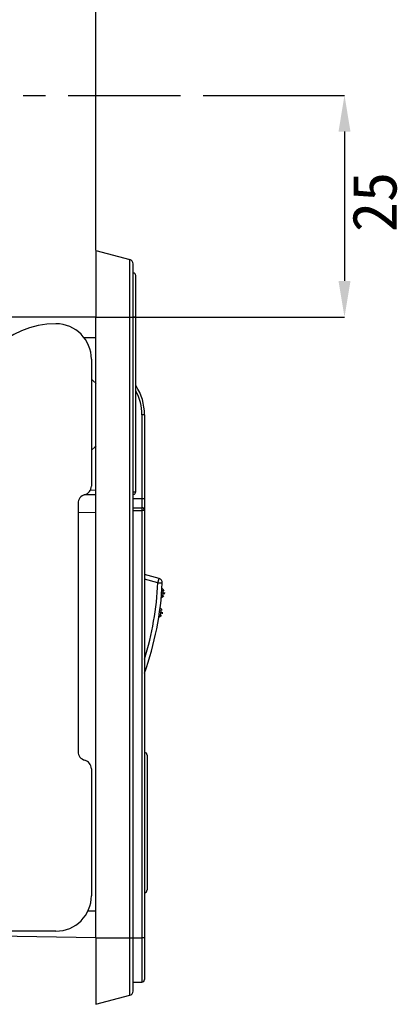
# Model space of a CAD drawing. Header units: millimetres. Extents: x 1140 to 1683, y 113 to 497.
# Tile 6 of 11: x 1394 to 1437, y 278 to 389. Entities that reach past the tile are written whole.
import ezdxf

# ---------------------------------------------------------------- set-up
doc = ezdxf.new("R2010")
doc.units = ezdxf.units.MM
doc.header["$PDSIZE"] = -1
doc.linetypes.add('CENTERX2', pattern=[20.32, 12.7, -2.54, 2.54, -2.54])
doc.layers.add('1轮廓实线层', color=7, linetype='Continuous')
doc.layers.add('3中心线层', color=1, linetype='CENTERX2')
doc.layers.add('尺寸线层', color=3, linetype='Continuous', lineweight=18)
doc.styles.add('SLDTEXTSTYLE0', font='txt', dxfattribs={"width": 0.7})
doc.dimstyles.new('SLDDIMSTYLE0', dxfattribs={"dimtxt": 3.5, "dimasz": 4.08, "dimexe": 0, "dimexo": 0.0625, "dimgap": 0.875, "dimtad": 2, "dimlfac": 2, "dimrnd": 1e-09, "dimzin": 12, "dimdsep": 46, "dimtxsty": 'SLDTEXTSTYLE0', "dimsah": 1, "dimcen": 0.09, "dimadec": 0, "dimazin": 3, "dimtfac": 1, "dimtmove": 0, "dimatfit": 0, "dimfxl": 1, "dimfrac": 2, "dimtolj": 1, "dimtzin": 12, "dimarcsym": 0})

# ---------------------------------------------------------------- blocks, each defined once
blk = doc.blocks.new('_D_4')
at = {"layer": 'Defpoints', "color": 0, "transparency": 16777216}
for p in [(1415.76, 380.75), (1403.96, 355.75), (1430.54, 355.75)]:
    blk.add_point(p, dxfattribs=at)
at = {"layer": '尺寸线层', "color": 0, "lineweight": -2, "transparency": 16777216}
for p, q in [((1415.83, 380.75), (1430.54, 380.75)), ((1430.54, 376.67), (1430.54, 359.83)), ((1404.02, 355.75), (1430.54, 355.75))]:
    blk.add_line(p, q, dxfattribs=at)
at = {"layer": '尺寸线层', "color": 0, "transparency": 16777216}
for points in [[(1429.86, 376.67), (1431.22, 376.67), (1430.54, 380.75)], [(1429.86, 359.83), (1431.22, 359.83), (1430.54, 355.75)]]:
    blk.add_solid(points, dxfattribs=at)
at = {"layer": '尺寸线层', "color": 0, "transparency": 16777216, "insert": (1431.42, 368.74), "char_height": 3.5, "attachment_point": 2, "rotation": 90}
blk.add_mtext('\\A1;{\\fSimSun|b1|i0|c134|p2;\\H1.42857x;25}', dxfattribs=at)
blk = doc.blocks.new('_D_5')
at = {"layer": 'Defpoints', "color": 0, "transparency": 16777216}
for p in [(1402.45, 411.79), (1363.96, 380.75), (1402.45, 363.25)]:
    blk.add_point(p, dxfattribs=at)
at = {"layer": '尺寸线层', "color": 0, "lineweight": -2, "transparency": 16777216}
for p, q in [((1363.96, 380.81), (1363.96, 411.79)), ((1368.04, 411.79), (1398.37, 411.79)), ((1402.45, 363.31), (1402.45, 411.79))]:
    blk.add_line(p, q, dxfattribs=at)
at = {"layer": '尺寸线层', "color": 0, "transparency": 16777216}
for points in [[(1368.04, 412.47), (1368.04, 411.11), (1363.96, 411.79)], [(1398.37, 412.47), (1398.37, 411.11), (1402.45, 411.79)]]:
    blk.add_solid(points, dxfattribs=at)
at = {"layer": '尺寸线层', "color": 0, "transparency": 16777216, "insert": (1384.64, 417.67), "char_height": 3.5, "attachment_point": 2}
blk.add_mtext('\\A1;{\\fSimSun|b1|i0|c134|p2;\\H1.42857x;38.5}', dxfattribs=at)

msp = doc.modelspace()

# ---------------------------------------------------------------- linework, layer by layer
at = {"layer": '1轮廓实线层'}
for p, q in [((1402.453, 363.249), (1406.284, 362.232)), ((1406.284, 355.749), (1406.284, 362.232)), ((1406.655, 355.749), (1406.655, 361.749)), ((1402.453, 355.749), (1387.955, 355.749)), ((1402.453, 355.749), (1406.284, 355.749)), ((1402.455, 285.749), (1402.455, 355.749)), ((1406.284, 285.749), (1406.284, 355.749)), ((1406.284, 355.749), (1406.655, 355.749)), ((1406.655, 285.749), (1406.655, 355.749)), ((1406.955, 336.049), (1406.955, 355.749)), ((1401.113, 353.449), (1402.455, 353.449)), ((1401.955, 350.999), (1401.955, 336.685)), ((1407.655, 344.749), (1407.655, 335.249)), ((1407.955, 344.749), (1407.655, 344.749)), ((1407.955, 344.749), (1407.955, 335.249)), ((1402.455, 335.723), (1401.152, 335.7)), ((1402.455, 336.223), (1401.831, 336.212)), ((1400.455, 334.749), (1400.455, 306.749)), ((1407.655, 335.249), (1406.655, 335.249)), ((1407.655, 335.249), (1407.655, 334.249)), ((1407.955, 335.249), (1407.655, 335.249)), ((1407.955, 335.249), (1407.955, 333.949)), ((1402.455, 333.723), (1400.455, 333.688)), ((1406.655, 334.249), (1407.655, 334.249)), ((1406.655, 333.949), (1407.655, 333.949)), ((1407.655, 334.249), (1407.655, 333.949)), ((1407.655, 333.949), (1407.655, 285.749)), ((1407.955, 333.949), (1407.655, 333.949)), ((1407.955, 333.949), (1407.955, 285.749)), ((1409.593, 326.275), (1407.955, 326.714)), ((1409.464, 325.792), (1407.955, 326.196)), ((1409.464, 325.792), (1409.593, 326.275)), ((1409.464, 325.792), (1409.963, 325.769)), ((1409.949, 322.424), (1409.944, 322.393)), ((1408.255, 306.349), (1408.255, 291.149)), ((1401.955, 304.812), (1401.955, 290.499)), ((1401.515, 288.791), (1402.455, 288.775)), ((1379.903, 286.169), (1402.466, 285.775)), ((1397.955, 286.499), (1388.955, 286.499)), ((1402.453, 285.749), (1406.284, 285.749)), ((1406.284, 279.266), (1406.284, 285.749)), ((1406.284, 285.749), (1406.655, 285.749)), ((1406.655, 279.749), (1406.655, 285.749)), ((1406.655, 285.749), (1407.655, 285.749)), ((1407.955, 285.749), (1407.655, 285.749)), ((1407.655, 285.749), (1407.655, 280.749)), ((1407.955, 285.749), (1407.955, 281.049)), ((1406.655, 280.749), (1407.655, 280.749)), ((1402.453, 278.248), (1406.284, 279.266))]:
    msp.add_line(p, q, dxfattribs=at)
at = {"layer": '1轮廓实线层', "flags": 128}
for points in [[(1401.955, 348.749), (1402.122, 348.618), (1402.493, 348.282)], [(1402.491, 341.214), (1402.384, 341.11), (1401.955, 340.749)]]:
    msp.add_lwpolyline(points, dxfattribs=at)
at = {"layer": '1轮廓实线层'}
for centre, radius, start, end in [((1406.155, 361.749), 0.5, 0, 75.12643), ((1397.955, 344.999), 10, 90, 180), ((1397.955, 350.999), 4, 0, 90), ((1401.955, 344.749), 6, 0, 32.86531), ((1401.955, 344.749), 5.7, 0, 28.25536), ((1400.955, 336.685), 1, 284.47751, 0), ((1401.455, 334.749), 1, 104.47751, 180), ((1407.655, 333.949), 0.3, 0, 90), ((1375.001, 327.4), 34.5, 342.78254, 357.32835), ((1375.001, 327.4), 35, 340.31226, 357.32835), ((1409.464, 325.792), 0.5, 357.32835, 75), ((1405.137, 263.563), 61.245, 85.42788, 85.54817), ((1401.108, 262.093), 60.944, 81.82474, 81.94561), ((1401.455, 306.749), 1, 180, 255.52249), ((1407.955, 306.349), 0.3, 0, 90), ((1400.955, 304.812), 1, 0, 75.52249), ((1407.955, 291.149), 0.3, 270, 0), ((1397.955, 290.499), 4, 270, 0), ((1407.655, 281.049), 0.3, 270, 0), ((1406.155, 279.749), 0.5, 284.87357, 0)]:
    msp.add_arc(centre, radius, start, end, dxfattribs=at)
for points in [[(1402.453, 363.249), (1402.453, 363.222), (1402.453, 363.166), (1402.453, 362.72), (1402.453, 362.026), (1402.453, 361.086), (1402.453, 359.943), (1402.453, 358.638), (1402.453, 357.222), (1402.453, 356.24), (1402.453, 355.749)], [(1406.955, 360.449), (1406.951, 360.488), (1406.942, 360.567), (1406.872, 360.666), (1406.773, 360.735), (1406.695, 360.744), (1406.655, 360.749)], [(1406.955, 355.749), (1406.955, 356.056), (1406.955, 356.672), (1406.955, 357.559), (1406.955, 358.377), (1406.955, 359.093), (1406.955, 359.682), (1406.955, 360.117), (1406.955, 360.396), (1406.955, 360.431), (1406.955, 360.449)], [(1406.955, 355.749), (1406.951, 355.749), (1406.942, 355.749), (1406.872, 355.749), (1406.773, 355.749), (1406.695, 355.749), (1406.655, 355.749)], [(1406.655, 336.049), (1406.695, 336.049), (1406.773, 336.049), (1406.872, 336.049), (1406.942, 336.049), (1406.951, 336.049), (1406.955, 336.049)], [(1406.655, 335.749), (1406.695, 335.753), (1406.773, 335.762), (1406.872, 335.832), (1406.942, 335.931), (1406.951, 336.009), (1406.955, 336.049)], [(1402.453, 285.749), (1402.453, 285.258), (1402.453, 284.276), (1402.453, 282.86), (1402.453, 281.555), (1402.453, 280.411), (1402.453, 279.471), (1402.453, 278.778), (1402.453, 278.332), (1402.453, 278.276), (1402.453, 278.248)]]:
    msp.add_open_spline(points, degree=3, dxfattribs=at)
for points, knots in [([(1410.051, 325.037), (1410.033, 325.053), (1409.996, 325.085), (1409.974, 325.129), (1409.962, 325.151)], [0, 0, 0, 0, 0.4925194, 1, 1, 1, 1]), ([(1409.979, 324.186), (1410.007, 324.204), (1410.062, 324.239), (1410.101, 324.293), (1410.121, 324.32)], [0, 0, 0, 0, 0.4923696, 1, 1, 1, 1]), ([(1410.019, 324.612), (1410.015, 324.557), (1410.006, 324.446), (1409.993, 324.303), (1409.984, 324.214), (1409.98, 324.176), (1409.982, 324.187), (1409.982, 324.187)], [0, 0, 0, 0, 0.2505154, 0.5007735, 0.7503299, 0.9998803, 1, 1, 1, 1]), ([(1410.049, 325.038), (1410.049, 325.031), (1410.048, 325.018), (1410.042, 324.92), (1410.032, 324.779), (1410.023, 324.668), (1410.019, 324.612)], [0, 0, 0, 0, 0.24949692, 0.49912094, 0.74943611, 1, 1, 1, 1]), ([(1410.19, 324.599), (1410.187, 324.599), (1410.181, 324.599), (1410.131, 324.603), (1410.061, 324.609), (1410.019, 324.612)], [0, 0, 0, 0, 0.2768715, 0.5619979, 1, 1, 1, 1]), ([(1410.166, 324.885), (1410.151, 324.915), (1410.12, 324.973), (1410.071, 325.018), (1410.047, 325.039)], [0, 0, 0, 0, 0.5076304, 1, 1, 1, 1]), ([(1410.19, 324.599), (1410.189, 324.586), (1410.187, 324.563), (1410.185, 324.537), (1410.184, 324.518), (1410.182, 324.505), (1410.182, 324.503), (1410.182, 324.503)], [0, 0, 0, 0, 0.2423516, 0.456527, 0.6054724, 0.7914337, 1, 1, 1, 1]), ([(1410.198, 324.694), (1410.198, 324.695), (1410.198, 324.697), (1410.197, 324.689), (1410.196, 324.675), (1410.195, 324.656), (1410.193, 324.63), (1410.191, 324.609), (1410.19, 324.599)], [0, 0, 0, 0, 0.0301601, 0.2598217, 0.4316768, 0.5783003, 0.7919241, 1, 1, 1, 1]), ([(1409.878, 324.089), (1409.892, 324.109), (1409.922, 324.148), (1409.963, 324.175), (1409.983, 324.188)], [0, 0, 0, 0, 0.5074806, 1, 1, 1, 1]), ([(1409.708, 321.993), (1409.737, 322.009), (1409.794, 322.041), (1409.836, 322.092), (1409.858, 322.118)], [0, 0, 0, 0, 0.4923871, 1, 1, 1, 1]), ([(1409.775, 322.417), (1409.768, 322.369), (1409.756, 322.287), (1409.741, 322.189), (1409.73, 322.12), (1409.721, 322.062), (1409.713, 322.013), (1409.709, 321.988), (1409.71, 321.995), (1409.71, 321.995)], [0, 0, 0, 0, 0.2168066, 0.3695874, 0.4938474, 0.6185517, 0.7718965, 0.9915898, 1, 1, 1, 1]), ([(1409.833, 322.839), (1409.816, 322.856), (1409.782, 322.891), (1409.762, 322.936), (1409.752, 322.959)], [0, 0, 0, 0, 0.4925194, 1, 1, 1, 1]), ([(1409.832, 322.84), (1409.831, 322.834), (1409.829, 322.821), (1409.817, 322.723), (1409.798, 322.583), (1409.783, 322.472), (1409.775, 322.417)], [0, 0, 0, 0, 0.2493944, 0.4989452, 0.7492777, 1, 1, 1, 1]), ([(1409.944, 322.393), (1409.942, 322.393), (1409.936, 322.394), (1409.885, 322.401), (1409.816, 322.411), (1409.775, 322.417)], [0, 0, 0, 0, 0.2768715, 0.5619979, 1, 1, 1, 1]), ([(1409.938, 322.681), (1409.925, 322.711), (1409.899, 322.772), (1409.852, 322.819), (1409.83, 322.842)], [0, 0, 0, 0, 0.5076302, 1, 1, 1, 1]), ([(1409.944, 322.393), (1409.943, 322.38), (1409.939, 322.357), (1409.935, 322.331), (1409.933, 322.312), (1409.931, 322.299), (1409.931, 322.297), (1409.93, 322.297)], [0, 0, 0, 0, 0.2449796, 0.4602156, 0.6091784, 0.794181, 1, 1, 1, 1]), ([(1409.958, 322.488), (1409.958, 322.489), (1409.958, 322.491), (1409.957, 322.483), (1409.955, 322.469), (1409.953, 322.45), (1409.949, 322.424), (1409.946, 322.403), (1409.944, 322.393)], [0, 0, 0, 0, 0.03071029, 0.2592513, 0.43030556, 0.57668353, 0.79059522, 1, 1, 1, 1]), ([(1409.601, 321.903), (1409.617, 321.922), (1409.648, 321.959), (1409.691, 321.983), (1409.712, 321.995)], [0, 0, 0, 0, 0.5074828, 1, 1, 1, 1])]:
    msp.add_open_spline(points, degree=3, knots=knots, dxfattribs=at)
at = {"layer": '3中心线层'}
msp.add_line((1338.366, 380.749), (1415.765, 380.749), dxfattribs=at)

# ---------------------------------------------------------------- dimensions: what is measured, and where the dimension line sits
at = {"layer": '尺寸线层'}
dim = msp.add_linear_dim(base=(1402.453, 411.791), p1=(1363.955, 380.749), p2=(1402.453, 363.249), text='{\\fSimSun|b1|i0|c134|p2;\\H1.42857x;<>}', dimstyle='SLDDIMSTYLE0', override={"dimlfac": 1, "dimtxsty": 'Standard'}, dxfattribs=at)
dim.commit()
dim.dimension.update_dxf_attribs({"geometry": '_D_5', "text_midpoint": (1384.64, 411.791), "dimtype": 160})
dim = msp.add_linear_dim(base=(1430.543, 355.749), p1=(1415.765, 380.749), p2=(1403.955, 355.749), angle=90, text='{\\fSimSun|b1|i0|c134|p2;\\H1.42857x;<>}', dimstyle='SLDDIMSTYLE0', override={"dimlfac": 1, "dimtxsty": 'Standard'}, dxfattribs=at)
dim.commit()
dim.dimension.update_dxf_attribs({"geometry": '_D_4', "text_midpoint": (1430.543, 368.745), "dimtype": 160})

doc.saveas('drawing.dxf')
